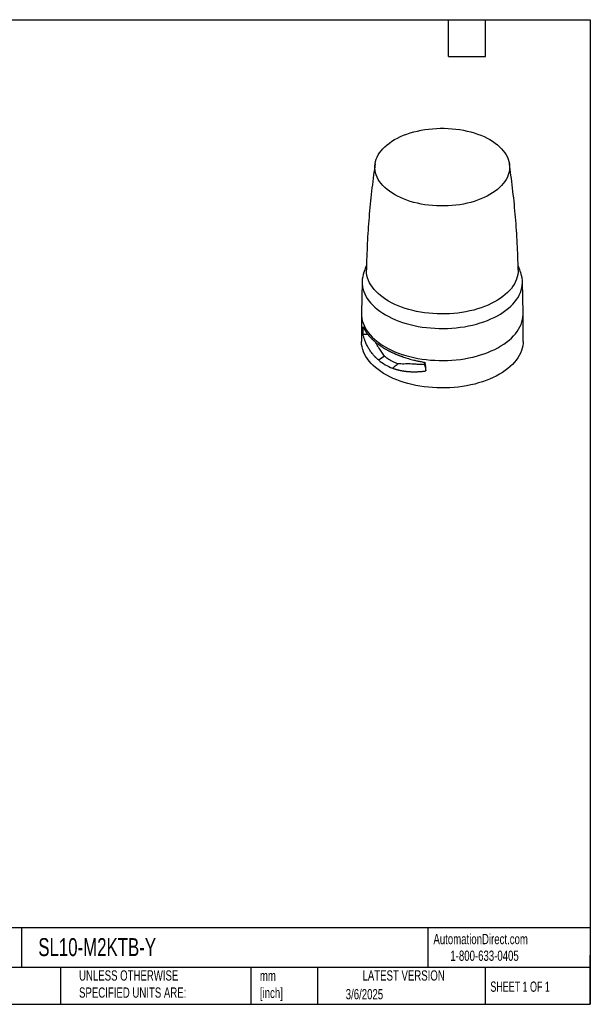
# Model space of a CAD drawing. Header units: millimetres. Extents: x 19 to 819, y 19 to 629.
# Tile 2 of 2: x 466 to 819, y 19 to 629. Entities that reach past the tile are written whole.
import ezdxf

# ---------------------------------------------------------------- set-up
doc = ezdxf.new("R2010")
doc.units = ezdxf.units.MM
doc.header["$LTSCALE"] = 3
doc.linetypes.add('SLD-Solid', pattern=[0])
doc.layers.add('TEXT', color=140, linetype='SLD-Solid', lineweight=25)
doc.styles.add('SLDTEXTSTYLE0', font='TXT', dxfattribs={"width": 0.7})
doc.styles.add('SLDTEXTSTYLE1', font='TXT', dxfattribs={"width": 0.65})

msp = doc.modelspace()

# ---------------------------------------------------------------- linework, layer by layer
for p, q in [((677.986, 466.445), (677.568, 446.851)), ((777.56, 446.851), (777.141, 466.445)), ((677.568, 446.851), (677.564, 446.494)), ((677.564, 446.494), (677.564, 429.51)), ((777.564, 446.494), (777.56, 446.851)), ((777.564, 429.51), (777.564, 446.494)), ((688.313, 417.892), (688.231, 417.835)), ((698.424, 414.284), (699.049, 414.766)), ((716.562, 415.04), (716.492, 416.573))]:
    msp.add_line(p, q)
at = {"flags": 128}
for points in [[(757.037, 554.377), (758.701, 553.358), (760.26, 552.286), (761.708, 551.164), (763.04, 549.994), (764.252, 548.782), (765.34, 547.531), (766.301, 546.246), (767.13, 544.931), (767.825, 543.59), (768.385, 542.228), (768.806, 540.849), (769.087, 539.459), (769.228, 538.062), (769.228, 536.662), (769.087, 535.265), (768.806, 533.874), (768.385, 532.496), (767.825, 531.134), (767.13, 529.793), (766.301, 528.478), (765.34, 527.193), (764.252, 525.942), (763.04, 524.73), (761.708, 523.56), (760.26, 522.437), (758.701, 521.365), (757.037, 520.347), (755.274, 519.387), (753.416, 518.487), (751.472, 517.651), (749.446, 516.882), (747.346, 516.182), (745.179, 515.554), (742.953, 514.999), (740.675, 514.521), (738.352, 514.119), (735.993, 513.796), (733.605, 513.553), (731.197, 513.391), (728.776, 513.31), (726.351, 513.31), (723.931, 513.391), (721.523, 513.553), (719.135, 513.796), (716.776, 514.119), (714.453, 514.521), (712.174, 514.999), (709.948, 515.554), (707.781, 516.182), (705.682, 516.882), (703.656, 517.651), (701.711, 518.487), (699.854, 519.387), (698.09, 520.347), (696.426, 521.365), (694.868, 522.437), (693.42, 523.56), (692.088, 524.73), (690.875, 525.942), (689.787, 527.193), (688.827, 528.478), (687.997, 529.793), (687.302, 531.134), (686.743, 532.496), (686.322, 533.874), (686.04, 535.265), (685.899, 536.662), (685.899, 538.062), (686.04, 539.459), (686.322, 540.849), (686.743, 542.228), (687.302, 543.59), (687.997, 544.931), (688.827, 546.246), (689.787, 547.531), (690.875, 548.782), (692.088, 549.994), (693.42, 551.164), (694.868, 552.286), (696.426, 553.358), (698.09, 554.377), (699.854, 555.337), (701.711, 556.237), (703.656, 557.073), (705.682, 557.842), (707.781, 558.542), (709.948, 559.17), (712.174, 559.724), (714.453, 560.203), (716.776, 560.604), (719.135, 560.927), (721.523, 561.17), (723.931, 561.333), (726.351, 561.414), (728.776, 561.414), (731.197, 561.333), (733.605, 561.17), (735.993, 560.927), (738.352, 560.604), (740.675, 560.203), (742.953, 559.724), (745.179, 559.17), (747.346, 558.542), (749.446, 557.842), (751.472, 557.073), (753.416, 556.237), (755.274, 555.337), (757.037, 554.377)], [(678.839, 471.387), (678.723, 471.02), (678.338, 469.512), (678.092, 467.995), (677.987, 466.472), (678.022, 464.949), (678.198, 463.428), (678.513, 461.915), (678.968, 460.414), (679.56, 458.929), (680.288, 457.464), (681.151, 456.024), (682.145, 454.612), (683.267, 453.233), (684.516, 451.89), (685.886, 450.588), (687.374, 449.329), (688.977, 448.118), (690.688, 446.958), (692.505, 445.852), (694.42, 444.804), (696.43, 443.816), (698.528, 442.891), (700.708, 442.031), (702.964, 441.24), (705.29, 440.52), (707.679, 439.872), (710.125, 439.298), (712.619, 438.8), (715.157, 438.38), (717.729, 438.038), (720.329, 437.775), (722.95, 437.593), (725.584, 437.492), (728.224, 437.471), (730.861, 437.532), (733.49, 437.674), (736.101, 437.896), (738.688, 438.199), (741.244, 438.58), (743.761, 439.039), (746.232, 439.575), (748.65, 440.186), (751.009, 440.871), (753.301, 441.627), (755.52, 442.453), (757.659, 443.345), (759.714, 444.302), (761.677, 445.321), (763.544, 446.398), (765.308, 447.532), (766.966, 448.718), (768.512, 449.953), (769.942, 451.234), (771.251, 452.557), (772.437, 453.918), (773.496, 455.314), (774.424, 456.741), (775.22, 458.194), (775.881, 459.669), (776.404, 461.163), (776.789, 462.67), (777.035, 464.188), (777.14, 465.71), (777.105, 467.234), (776.93, 468.755), (776.614, 470.268), (776.289, 471.386)], [(774.516, 473.859), (774.479, 472.436), (774.301, 470.946), (773.981, 469.463), (773.52, 467.993), (772.919, 466.54), (772.181, 465.109), (771.307, 463.703), (770.3, 462.326), (769.164, 460.984), (767.901, 459.681), (766.516, 458.419), (765.012, 457.203), (763.395, 456.037), (761.669, 454.924), (759.839, 453.868), (757.911, 452.871), (755.891, 451.938), (753.785, 451.07), (751.6, 450.27), (749.341, 449.541), (747.016, 448.885), (744.632, 448.304), (742.197, 447.799), (739.717, 447.373), (737.2, 447.026), (734.653, 446.76), (732.086, 446.575), (729.504, 446.472), (726.917, 446.452), (724.331, 446.514), (721.756, 446.657), (719.198, 446.883), (716.665, 447.19), (714.166, 447.576), (711.707, 448.042), (709.296, 448.585), (706.941, 449.204), (704.648, 449.896), (702.425, 450.661), (700.279, 451.495), (698.215, 452.396), (696.241, 453.362), (694.361, 454.389), (692.582, 455.474), (690.91, 456.614), (689.349, 457.805), (687.904, 459.044), (686.579, 460.327), (685.379, 461.651), (684.307, 463.011), (683.367, 464.402), (682.56, 465.822), (681.89, 467.265), (681.359, 468.727), (680.969, 470.203), (680.719, 471.69), (680.613, 473.183), (680.611, 473.86)], [(677.564, 446.494), (677.604, 445.342), (677.781, 443.809), (678.099, 442.283), (678.557, 440.769), (679.154, 439.272), (679.889, 437.794), (680.759, 436.342), (681.761, 434.918), (682.893, 433.527), (684.152, 432.173), (685.534, 430.86), (687.035, 429.591), (688.651, 428.369), (690.377, 427.199), (692.208, 426.084), (694.14, 425.027), (696.167, 424.03), (698.282, 423.098), (700.481, 422.231), (702.756, 421.433), (705.102, 420.707), (707.511, 420.053), (709.977, 419.474), (712.493, 418.972), (715.052, 418.548), (717.646, 418.204), (720.268, 417.939), (722.911, 417.755), (725.567, 417.653), (728.229, 417.633), (730.889, 417.694), (733.54, 417.837), (736.173, 418.061), (738.782, 418.366), (741.36, 418.751), (743.898, 419.214), (746.39, 419.754), (748.829, 420.371), (751.207, 421.061), (753.518, 421.823), (755.756, 422.656), (757.914, 423.556), (759.985, 424.521), (761.965, 425.548), (763.848, 426.635), (765.627, 427.778), (767.299, 428.974), (768.858, 430.219), (770.3, 431.511), (771.621, 432.846), (772.816, 434.218), (773.884, 435.626), (774.82, 437.065), (775.623, 438.53), (776.289, 440.018), (776.817, 441.524), (777.205, 443.045), (777.453, 444.575), (777.559, 446.11), (777.564, 446.494)], [(679.821, 433.704), (679.132, 433.675), (678.591, 433.652)], [(681.526, 433.776), (680.851, 433.748), (679.821, 433.704)], [(762.919, 409.1), (760.987, 408.043), (758.961, 407.046), (756.845, 406.114), (754.647, 405.247), (752.371, 404.449), (750.026, 403.723), (747.616, 403.069), (745.15, 402.49), (742.634, 401.988), (740.076, 401.564), (737.481, 401.22), (734.859, 400.955), (732.216, 400.771), (729.56, 400.669), (726.898, 400.649), (724.238, 400.71), (721.588, 400.853), (718.954, 401.077), (716.345, 401.382), (713.768, 401.767), (711.229, 402.23), (708.737, 402.77), (706.299, 403.387), (703.921, 404.077), (701.609, 404.839), (699.372, 405.672), (697.214, 406.572), (695.142, 407.537), (693.162, 408.564), (691.28, 409.651), (689.5, 410.794), (687.829, 411.99), (686.27, 413.235), (684.828, 414.527), (683.507, 415.861), (682.311, 417.234), (681.243, 418.642), (680.307, 420.081), (679.505, 421.546), (678.839, 423.034), (678.311, 424.54), (677.922, 426.061), (677.674, 427.591), (677.568, 429.126), (677.564, 429.51)], [(777.564, 429.51), (777.524, 428.358), (777.347, 426.825), (777.029, 425.299), (776.57, 423.785), (775.973, 422.287), (775.238, 420.81), (774.369, 419.358), (773.366, 417.934), (772.234, 416.543), (770.975, 415.189), (769.594, 413.876), (768.093, 412.607), (766.477, 411.385), (764.751, 410.215), (762.919, 409.1)], [(690.442, 419.369), (689.378, 418.631), (688.313, 417.892)], [(691.886, 420.371), (691.164, 419.87), (690.442, 419.369)], [(699.049, 414.766), (699.594, 415.187), (700.139, 415.607)], [(716.562, 415.04), (716.748, 414.263), (716.894, 413.653)], [(696.695, 412.949), (697.559, 413.616), (698.424, 414.284)], [(716.894, 413.653), (717.1, 412.794), (717.262, 412.119)], [(717.262, 412.119), (717.385, 411.605), (717.482, 411.201)]]:
    msp.add_lwpolyline(points, dxfattribs=at)
for points, knots in [([(686.039, 539.4), (685.708, 537.106), (684.993, 532.148), (684.043, 524.493), (683.16, 516.443), (682.404, 508.369), (681.773, 500.276), (681.265, 492.167), (680.893, 484.046), (680.681, 477.942), (680.633, 474.545), (680.623, 473.86)], [0, 0, 0, 0, 0.1060161, 0.2291392, 0.3523306, 0.4755751, 0.5988581, 0.7221655, 0.8454835, 0.9687987, 1, 1, 1, 1]), ([(774.504, 473.86), (774.495, 474.549), (774.446, 477.946), (774.234, 484.045), (773.863, 492.151), (773.357, 500.241), (772.729, 508.31), (771.976, 516.356), (771.098, 524.373), (770.147, 532.055), (769.428, 537.05), (769.09, 539.394)], [0, 0, 0, 0, 0.0313594, 0.1545398, 0.2776486, 0.4006729, 0.5235998, 0.6464159, 0.7691077, 0.8916615, 1, 1, 1, 1]), ([(680.678, 476.65), (680.558, 476.334), (679.931, 474.683), (679.322, 472.93), (678.871, 471.478), (678.846, 471.398)], [0, 0, 0, 0, 0.1827713, 0.9552565, 1, 1, 1, 1]), ([(776.279, 471.397), (776.227, 471.563), (775.757, 473.065), (775.147, 474.819), (774.551, 476.387), (774.45, 476.654)], [0, 0, 0, 0, 0.093384, 0.8450242, 1, 1, 1, 1]), ([(678.591, 433.652), (678.591, 433.81), (678.591, 434.126), (678.594, 434.594), (678.599, 435.056), (678.606, 435.512), (678.615, 435.962), (678.626, 436.406), (678.64, 436.845), (678.655, 437.278), (678.672, 437.705), (678.692, 438.127), (678.707, 438.403), (678.714, 438.541)], [0, 0, 0, 0, 0.0905782, 0.1811451, 0.2717267, 0.3623487, 0.4530372, 0.5438178, 0.6347163, 0.7257584, 0.8169694, 0.9083749, 1, 1, 1, 1]), ([(688.231, 417.835), (688.098, 417.947), (687.833, 418.171), (687.443, 418.516), (687.058, 418.868), (686.68, 419.228), (686.308, 419.596), (685.942, 419.972), (685.583, 420.355), (685.23, 420.746), (684.492, 421.596), (683.419, 422.967), (682.136, 424.915), (681, 426.982), (680.227, 428.687), (679.714, 430.001), (679.402, 430.872), (679.109, 431.772), (678.834, 432.7), (678.672, 433.333), (678.591, 433.652)], [0, 0, 0, 0, 0.0274584, 0.0549899, 0.082596, 0.1102786, 0.1380392, 0.1658796, 0.1938014, 0.2218062, 0.2498957, 0.3734376, 0.4998866, 0.622621, 0.7499212, 0.7978766, 0.8468588, 0.8968714, 0.9479174, 1, 1, 1, 1]), ([(678.714, 438.541), (678.764, 438.419), (678.864, 438.178), (679.024, 437.818), (679.19, 437.464), (679.363, 437.115), (679.542, 436.772), (679.727, 436.434), (679.918, 436.101), (680.114, 435.773), (680.315, 435.451), (680.521, 435.134), (680.872, 434.611), (681.392, 433.893), (682.112, 432.991), (682.873, 432.12), (683.637, 431.315), (684.398, 430.569), (685.151, 429.877), (685.935, 429.198), (686.75, 428.534), (687.593, 427.883), (688.465, 427.248), (689.362, 426.627), (690.286, 426.022), (691.231, 425.432), (691.883, 425.05), (692.208, 424.859)], [0, 0, 0, 0, 0.0242337, 0.0481796, 0.0718376, 0.0952077, 0.1182901, 0.1410846, 0.1635914, 0.1858103, 0.2077414, 0.2293848, 0.2507404, 0.3150853, 0.3780561, 0.439653, 0.4998767, 0.5511655, 0.6021698, 0.6528898, 0.703326, 0.7534786, 0.803348, 0.8529345, 0.9022384, 0.9512601, 1, 1, 1, 1]), ([(691.886, 420.371), (691.274, 421.143), (690.046, 422.69), (688.578, 425.013), (687.342, 427.064), (686.603, 428.301), (686.278, 428.904), (686.26, 428.939)], [0, 0, 0, 0, 0.2788741, 0.5592097, 0.7731362, 0.9870286, 1, 1, 1, 1]), ([(692.208, 424.859), (692.381, 424.76), (692.728, 424.562), (693.258, 424.268), (693.796, 423.977), (694.344, 423.689), (694.9, 423.404), (695.465, 423.122), (696.039, 422.843), (696.621, 422.568), (697.212, 422.296), (697.811, 422.028), (698.419, 421.763), (699.035, 421.502), (699.659, 421.245), (700.291, 420.992), (700.931, 420.743), (701.58, 420.498), (702.236, 420.257), (702.9, 420.021), (703.846, 419.694), (705.098, 419.284), (706.681, 418.801), (708.325, 418.337), (709.801, 417.955), (711.093, 417.643), (712.189, 417.395), (713.318, 417.154), (714.481, 416.923), (715.676, 416.702), (716.488, 416.566), (716.898, 416.498)], [0, 0, 0, 0, 0.0256201, 0.0513133, 0.0770799, 0.1029197, 0.128833, 0.1548196, 0.1808798, 0.2070134, 0.2332207, 0.2595015, 0.2858561, 0.3122843, 0.3387863, 0.3653622, 0.3920119, 0.4187355, 0.445533, 0.4724046, 0.4993502, 0.5595186, 0.6210807, 0.6840371, 0.748388, 0.7880078, 0.8285537, 0.8700258, 0.9124242, 0.9557489, 1, 1, 1, 1]), ([(691.886, 420.371), (692.018, 420.26), (692.28, 420.038), (692.684, 419.714), (693.095, 419.396), (693.516, 419.086), (693.944, 418.782), (694.381, 418.487), (694.827, 418.198), (695.281, 417.918), (695.866, 417.572), (696.587, 417.173), (697.452, 416.734), (698.332, 416.326), (699.226, 415.948), (699.835, 415.721), (700.139, 415.607)], [0, 0, 0, 0, 0.054944, 0.11002981, 0.16526188, 0.22064464, 0.27618248, 0.33187976, 0.38774079, 0.44376985, 0.49997118, 0.60106546, 0.70159009, 0.80157024, 0.90103154, 1, 1, 1, 1]), ([(716.562, 415.04), (715.033, 415.07), (713.529, 415.151), (711.32, 415.295), (710.59, 415.346), (709.156, 415.434), (708.454, 415.47), (707.082, 415.511), (706.411, 415.516), (705.099, 415.502), (704.457, 415.485), (703.195, 415.466), (702.575, 415.464), (701.348, 415.501), (700.741, 415.54), (700.139, 415.608)], [0, 0, 0, 0, 0.25, 0.25, 0.375, 0.375, 0.5, 0.5, 0.625, 0.625, 0.75, 0.75, 0.875, 0.875, 1, 1, 1, 1]), ([(696.853, 412.89), (696.951, 412.854), (697.146, 412.782), (697.343, 412.713), (697.442, 412.679)], [0, 0, 0, 0, 0.49999, 1, 1, 1, 1]), ([(697.442, 412.679), (697.62, 412.618), (697.975, 412.496), (698.515, 412.325), (699.06, 412.161), (699.61, 412.006), (700.165, 411.86), (700.726, 411.722), (701.292, 411.593), (701.864, 411.472), (702.248, 411.398), (702.441, 411.361)], [0, 0, 0, 0, 0.1104889, 0.2210681, 0.3317664, 0.4426121, 0.5536324, 0.6648539, 0.7763036, 0.8880095, 1, 1, 1, 1]), ([(702.441, 411.361), (702.584, 411.335), (702.871, 411.282), (703.159, 411.234), (703.304, 411.211)], [0, 0, 0, 0, 0.4995175, 1, 1, 1, 1]), ([(703.304, 411.211), (703.486, 411.182), (703.852, 411.124), (704.404, 411.046), (704.961, 410.976), (705.521, 410.913), (706.085, 410.858), (706.653, 410.81), (707.225, 410.769), (707.801, 410.736), (708.38, 410.71), (708.769, 410.698), (708.964, 410.693)], [0, 0, 0, 0, 0.0991258, 0.1983911, 0.2978164, 0.3974221, 0.4972286, 0.5972565, 0.6975267, 0.7980598, 0.898877, 1, 1, 1, 1]), ([(708.964, 410.693), (709.207, 410.688), (709.693, 410.677), (710.182, 410.678), (710.427, 410.679)], [0, 0, 0, 0, 0.4995684, 1, 1, 1, 1]), ([(710.427, 410.679), (710.635, 410.681), (711.052, 410.685), (711.68, 410.701), (712.311, 410.725), (712.945, 410.756), (713.583, 410.796), (714.224, 410.843), (714.868, 410.899), (715.516, 410.962), (716.168, 411.034), (716.823, 411.112), (717.262, 411.171), (717.482, 411.201)], [0, 0, 0, 0, 0.08973302, 0.17963952, 0.26973972, 0.36005397, 0.4506029, 0.54140745, 0.63248875, 0.72386784, 0.81556554, 0.9076025, 1, 1, 1, 1])]:
    msp.add_open_spline(points, degree=3, knots=knots)
for points in [[(688.231, 417.835), (689.459, 416.81), (690.795, 415.877), (692.208, 415.061)], [(692.208, 415.061), (693.632, 414.239), (695.13, 413.536), (696.695, 412.949)], [(717.482, 411.201), (717.482, 412.958), (717.284, 414.722), (716.898, 416.498)], [(696.695, 412.949), (696.747, 412.929), (696.8, 412.909), (696.853, 412.89)]]:
    msp.add_open_spline(points, degree=3)
at = {"layer": 'TEXT'}
for p, q in [((19.05, 628.65), (819.15, 628.65)), ((731.52, 605.79), (731.52, 628.65)), ((754.38, 605.79), (754.38, 628.65)), ((819.15, 628.65), (819.15, 19.05)), ((731.52, 605.79), (754.38, 605.79)), ((819.15, 66.378), (19.05, 66.378)), ((467.277, 66.378), (467.277, 41.91)), ((718.726, 66.378), (718.726, 41.91)), ((819.15, 19.05), (819.15, 49.53)), ((819.15, 41.91), (19.05, 41.91)), ((491.341, 41.91), (491.341, 19.05)), ((609.073, 41.91), (609.073, 19.05)), ((650.436, 41.91), (650.436, 19.05)), ((754.046, 41.91), (754.046, 19.05)), ((19.05, 19.05), (819.15, 19.05))]:
    msp.add_line(p, q, dxfattribs=at)

# ---------------------------------------------------------------- texts
for s, insert, char_height, attachment_point, style in [('AutomationDirect.com', (722.085, 62.63), 6.35, 1, 'SLDTEXTSTYLE0'), ('SL10-M2KTB-Y', (477.623, 60.019), 11.1125, 1, 'SLDTEXTSTYLE0'), ('1-800-633-0405', (732.575, 52.311), 6.35, 1, 'SLDTEXTSTYLE0'), ('UNLESS OTHERWISE ^JSPECIFIED UNITS ARE:', (502.824, 40.082), 6.35, 1, 'SLDTEXTSTYLE0'), ('mm^J[inch]', (614.722, 39.892), 6.35, 1, 'SLDTEXTSTYLE0'), ('LATEST VERSION', (703.656, 40.092), 6.35, 2, 'SLDTEXTSTYLE0'), ('SHEET 1 OF 1', (757.324, 33.154), 6.35, 1, 'SLDTEXTSTYLE1'), ('3/6/2025', (667.838, 28.491), 6.35, 1, 'SLDTEXTSTYLE0')]:
    msp.add_mtext(s, dxfattribs=dict(at, insert=insert, char_height=char_height, attachment_point=attachment_point, style=style))

doc.saveas('drawing.dxf')
